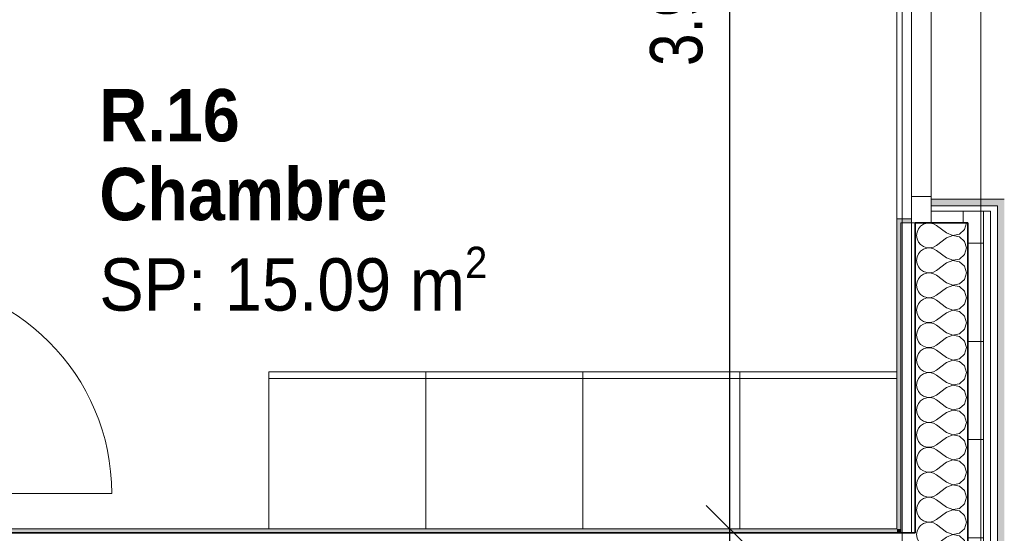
# Model space of a CAD drawing. Header units: centimetres. Extents: x -7.1 to 26.5, y -14.7 to 18.1.
# Tile 181 of 186: x 19.3 to 23, y 6.8 to 8.7. Entities that reach past the tile are written whole.
import ezdxf

# ---------------------------------------------------------------- set-up
doc = ezdxf.new("R2010")
doc.units = ezdxf.units.CM
doc.header["$LTSCALE"] = 10
doc.header["$PDMODE"] = 65
doc.linetypes.add('AUSGEZOGEN', pattern=[0])
for name, color, linetype in [('XR$1$010 Fenêtres', 7, 'Continuous'), ('XR$1$010 Murs extérieurs', 7, 'Continuous'), ('XR$1$010 Murs extérieurs – Lignes de séparation des couches', 7, 'Continuous'), ('XR$1$010 Portes', 7, 'Continuous'), ('XR$1$015 Murs intérieurs', 7, 'Continuous'), ('XR$1$015 Murs intérieurs – Lignes de séparation des couches', 7, 'Continuous'), ('XR$1$030 Chapes', 7, 'Continuous'), ('XR$1$065 Mobilier installé', 7, 'Continuous'), ('XR$1$080 Définition des locaux – Contour', 7, 'Continuous'), ('XR$2$080 Définition des locaux – Texte', 7, 'Continuous'), ('XR$2$105 Cotations100', 7, 'Continuous'), ('XR$3$010 Murs extérieurs – Hachures des composants', 7, 'Continuous'), ('XR$3$015 Murs intérieurs – Hachures des composants', 7, 'Continuous'), ('XR$3$035 Dalles', 7, 'Continuous')]:
    doc.layers.add(name, color=color, linetype=linetype)
doc.styles.add('ARIAL', font='arial.ttf')
doc.dimstyles.new('DIMSTYLE_3', dxfattribs={"dimtxt": 0.2, "dimasz": 0.3, "dimexe": 0, "dimexo": 0, "dimgap": 0.1, "dimtad": 2, "dimrnd": 0.005, "dimzin": 4, "dimdsep": 46, "dimtxsty": 'ARIAL', "dimblk1": 'ALL_ML_STRICH', "dimblk2": 'ALL_ML_STRICH', "dimsah": 1, "dimcen": 0, "dimclrd": 7, "dimclre": 7, "dimclrt": 7, "dimadec": 0, "dimazin": 0, "dimtfac": 1, "dimtdec": 0, "dimtix": 1, "dimtmove": 2, "dimatfit": 3, "dimfxl": 0, "dimtzin": 0, "dimlwd": 0, "dimlwe": 18, "dimarcsym": 0})
doc.dimstyles.new('DIMSTYLE_7', dxfattribs={"dimtxt": 0.2, "dimasz": 0.3, "dimexe": 0, "dimexo": 0, "dimgap": 0.1, "dimtad": 2, "dimdec": 1, "dimlfac": 100, "dimrnd": 0.5, "dimzin": 4, "dimdsep": 46, "dimtxsty": 'ARIAL', "dimblk1": 'ALL_ML_STRICH', "dimblk2": 'ALL_ML_STRICH', "dimsah": 1, "dimcen": 0, "dimclrd": 7, "dimclre": 7, "dimclrt": 7, "dimadec": 0, "dimazin": 0, "dimtfac": 1, "dimtdec": 0, "dimtix": 1, "dimtmove": 2, "dimatfit": 3, "dimfxl": 0, "dimtvp": 1.2, "dimtzin": 0, "dimlwd": 0, "dimlwe": 18, "dimarcsym": 0})
pattern_1 = [(0, (1500, 1500), (750, 750), [750, -750]), (90, (1500, 1500), (-750, 750), [750, -750])]
pattern_2 = [(0, (0.375, 0.375), (0.1875, 0.1875), [0.1875, -0.1875]), (90, (0.375, 0.375), (-0.1875, 0.1875), [0.1875, -0.1875])]

# ---------------------------------------------------------------- blocks, each defined once
blk = doc.blocks.new('ALL_ML_STRICH')
at = {"color": 0, "linetype": 'ByBlock', "lineweight": -2}
for p, q in [((0, -0.5), (0, 0.5)), ((-0.3, -0.3), (0.3, 0.3)), ((-1, 0), (0.5, 0))]:
    blk.add_line(p, q, dxfattribs=at)
blk = doc.blocks.new('*D217')
at = {"layer": 'DEFPOINTS', "color": 7, "linetype": 'AUSGEZOGEN', "lineweight": 18, "transparency": 16777216}
for p in [(22.048, 6.7835), (21.983, 6.6135), (22.0127, 6.6135)]:
    blk.add_point(p, dxfattribs=at)
at = {"layer": 'XR$2$105 Cotations100', "color": 7, "linetype": 'AUSGEZOGEN', "lineweight": -2, "transparency": 16777216}
for p, q in [((21.983, 6.7835), (21.983, 6.7835)), ((21.983, 6.6135), (21.983, 6.7835)), ((21.983, 6.6135), (21.983, 6.6135))]:
    blk.add_line(p, q, dxfattribs=at)
at = {"layer": 'XR$2$105 Cotations100', "color": 7, "linetype": 'AUSGEZOGEN', "lineweight": 18, "transparency": 16777216, "xscale": 0.3, "yscale": 0.3, "zscale": 0.3}
for p, rotation in [((21.983, 6.7835), 90), ((21.983, 6.6135), 270)]:
    blk.add_blockref('ALL_ML_STRICH', p, dxfattribs=dict(at, rotation=rotation))
at = {"layer": 'XR$2$105 Cotations100', "color": 7, "linetype": 'AUSGEZOGEN', "lineweight": 18, "transparency": 16777216, "insert": (21.783, 6.397), "char_height": 0.2, "width": 0.64, "attachment_point": 5, "rotation": 90, "style": 'ARIAL'}
blk.add_mtext('\\W0.80;\\A1;{\\A1;{17\\H0.132000;\\S^ ;}}', dxfattribs=at)
blk = doc.blocks.new('*D218')
at = {"layer": 'DEFPOINTS', "color": 7, "linetype": 'AUSGEZOGEN', "lineweight": 18, "transparency": 16777216}
for p in [(22.1318, 10.7335), (21.983, 6.7835), (22.048, 6.7835)]:
    blk.add_point(p, dxfattribs=at)
at = {"layer": 'XR$2$105 Cotations100', "color": 7, "linetype": 'AUSGEZOGEN', "lineweight": -2, "transparency": 16777216}
for p, q in [((21.983, 10.7335), (21.983, 10.7335)), ((21.983, 6.7835), (21.983, 10.7335)), ((21.983, 6.7835), (21.983, 6.7835))]:
    blk.add_line(p, q, dxfattribs=at)
at = {"layer": 'XR$2$105 Cotations100', "color": 7, "linetype": 'AUSGEZOGEN', "lineweight": 18, "transparency": 16777216, "xscale": 0.3, "yscale": 0.3, "zscale": 0.3}
for p, rotation in [((21.983, 10.7335), 90), ((21.983, 6.7835), 270)]:
    blk.add_blockref('ALL_ML_STRICH', p, dxfattribs=dict(at, rotation=rotation))
at = {"layer": 'XR$2$105 Cotations100', "color": 7, "linetype": 'AUSGEZOGEN', "lineweight": 18, "transparency": 16777216, "insert": (21.7795, 8.7695), "char_height": 0.2, "width": 0.64, "attachment_point": 5, "rotation": 90, "style": 'ARIAL'}
blk.add_mtext('\\W0.80;\\A1;{\\A1;{3.95\\H0.132000;\\S^ ;}}', dxfattribs=at)
blk = doc.blocks.new('COMPLEXOBJECT_54')
at = {"layer": 'XR$3$035 Dalles', "color": 8, "linetype": 'AUSGEZOGEN', "lineweight": 25, "transparency": 33554687}
for p, q in [((25.1774, 6.8098), (25.5318, 6.4554)), ((24.5318, 6.0734), (22.9419, 6.0734))]:
    blk.add_line(p, q, dxfattribs=at)
blk.add_lwpolyline([(22.9419, 6.0734), (22.9423, 6.5749), (24.532, 6.5734)], dxfattribs=at)
for radius, start, end in [(1, 270.0121, 310.2124), (1.5, 270, 311.8103)]:
    blk.add_arc((24.5318, 7.5734), radius, start, end, dxfattribs=at)
blk = doc.blocks.new('COMPLEXOBJECT_65')
at = {"layer": 'XR$3$010 Murs extérieurs – Hachures des composants', "color": 8, "linetype": 'AUSGEZOGEN', "lineweight": 13, "transparency": 33554687}
for p, q in [((22.6974, 6.7685), (22.6965, 6.7619)), ((22.6965, 6.7619), (22.6983, 6.7489)), ((22.6983, 6.7489), (22.7036, 6.7369)), ((22.7036, 6.7369), (22.712, 6.7268)), ((22.8108, 6.7524), (22.7727, 6.7238)), ((22.8351, 6.7617), (22.8108, 6.7524)), ((22.8184, 6.7685), (22.8351, 6.7621)), ((22.8351, 6.7621), (22.8607, 6.7669)), ((22.8607, 6.7569), (22.8351, 6.7617)), ((22.8607, 6.7669), (22.8624, 6.7685)), ((22.8799, 6.7393), (22.8607, 6.7569)), ((22.887, 6.7143), (22.8799, 6.7393)), ((22.712, 6.7018), (22.7036, 6.6917)), ((22.712, 6.7268), (22.7229, 6.7193)), ((22.7229, 6.7093), (22.712, 6.7018)), ((22.7229, 6.7193), (22.7353, 6.7151)), ((22.7353, 6.7135), (22.7229, 6.7093)), ((22.7353, 6.7151), (22.7484, 6.7145)), ((22.7484, 6.7141), (22.7353, 6.7135)), ((22.7484, 6.7145), (22.7612, 6.7175)), ((22.7612, 6.7111), (22.7484, 6.7141)), ((22.7612, 6.7175), (22.7727, 6.7238)), ((22.7727, 6.7048), (22.7612, 6.7111)), ((22.8108, 6.6762), (22.7727, 6.7048)), ((22.8799, 6.6893), (22.887, 6.7143)), ((22.6983, 6.6797), (22.6965, 6.6667)), ((22.6965, 6.6667), (22.6983, 6.6537)), ((22.7036, 6.6917), (22.6983, 6.6797)), ((22.8108, 6.6762), (22.8351, 6.6669)), ((22.8351, 6.6665), (22.8108, 6.6571)), ((22.8351, 6.6669), (22.8607, 6.6717)), ((22.8607, 6.6616), (22.8351, 6.6665)), ((22.8607, 6.6717), (22.8799, 6.6893)), ((22.8799, 6.6441), (22.8607, 6.6616)), ((22.6983, 6.6537), (22.7036, 6.6416)), ((22.7036, 6.6416), (22.712, 6.6315)), ((22.712, 6.6315), (22.7164, 6.6285)), ((22.7726, 6.6285), (22.7727, 6.6286)), ((22.8108, 6.6571), (22.7727, 6.6286)), ((22.8843, 6.6285), (22.8799, 6.6441))]:
    blk.add_line(p, q, dxfattribs=at)
blk = doc.blocks.new('COMPLEXOBJECT_66')
at = {"layer": 'XR$3$010 Murs extérieurs – Hachures des composants', "color": 8, "linetype": 'AUSGEZOGEN', "lineweight": 13, "transparency": 33554687}
for p, q in [((22.712, 7.9399), (22.7036, 7.9298)), ((22.7229, 7.9474), (22.712, 7.9399)), ((22.7353, 7.9516), (22.7229, 7.9474)), ((22.7344, 7.9535), (22.7353, 7.9532)), ((22.7353, 7.9532), (22.7484, 7.9526)), ((22.7484, 7.9522), (22.7353, 7.9516)), ((22.7484, 7.9526), (22.7524, 7.9535)), ((22.7612, 7.9492), (22.7484, 7.9522)), ((22.7727, 7.9429), (22.7612, 7.9492)), ((22.8108, 7.9143), (22.7727, 7.9429)), ((22.8799, 7.9273), (22.887, 7.9524)), ((22.887, 7.9524), (22.8867, 7.9535)), ((22.6983, 7.9178), (22.6965, 7.9048)), ((22.6965, 7.9048), (22.6983, 7.8917)), ((22.7036, 7.9298), (22.6983, 7.9178)), ((22.8108, 7.9143), (22.8351, 7.905)), ((22.8351, 7.9046), (22.8108, 7.8952)), ((22.8351, 7.905), (22.8607, 7.9098)), ((22.8607, 7.8997), (22.8351, 7.9046)), ((22.8607, 7.9098), (22.8799, 7.9273)), ((22.8799, 7.8822), (22.8607, 7.8997)), ((22.6983, 7.8917), (22.7036, 7.8797)), ((22.7036, 7.8797), (22.712, 7.8696)), ((22.712, 7.8696), (22.7229, 7.8622)), ((22.7229, 7.8622), (22.7353, 7.858)), ((22.7612, 7.8603), (22.7727, 7.8667)), ((22.8108, 7.8952), (22.7727, 7.8667)), ((22.887, 7.8571), (22.8799, 7.8822)), ((22.7036, 7.8346), (22.6983, 7.8225)), ((22.712, 7.8447), (22.7036, 7.8346)), ((22.7229, 7.8521), (22.712, 7.8447)), ((22.7353, 7.8563), (22.7229, 7.8521)), ((22.7353, 7.858), (22.7484, 7.8573)), ((22.7484, 7.857), (22.7353, 7.8563)), ((22.7484, 7.8573), (22.7612, 7.8603)), ((22.7612, 7.854), (22.7484, 7.857)), ((22.7727, 7.8476), (22.7612, 7.854)), ((22.8108, 7.819), (22.7727, 7.8476)), ((22.8607, 7.8146), (22.8799, 7.8321)), ((22.8799, 7.8321), (22.887, 7.8571)), ((22.6983, 7.8225), (22.6965, 7.8095)), ((22.6965, 7.8095), (22.6983, 7.7965)), ((22.6983, 7.7965), (22.7036, 7.7845)), ((22.8108, 7.8), (22.7727, 7.7714)), ((22.8108, 7.819), (22.8351, 7.8097)), ((22.8351, 7.8093), (22.8108, 7.8)), ((22.8351, 7.8097), (22.8607, 7.8146)), ((22.8607, 7.8045), (22.8351, 7.8093)), ((22.8799, 7.7869), (22.8607, 7.8045)), ((22.887, 7.7619), (22.8799, 7.7869)), ((22.7036, 7.7845), (22.712, 7.7744)), ((22.712, 7.7494), (22.7036, 7.7393)), ((22.712, 7.7744), (22.7229, 7.7669)), ((22.7229, 7.7569), (22.712, 7.7494)), ((22.7229, 7.7669), (22.7353, 7.7627)), ((22.7353, 7.7611), (22.7229, 7.7569)), ((22.7353, 7.7627), (22.7484, 7.7621)), ((22.7484, 7.7617), (22.7353, 7.7611)), ((22.7484, 7.7621), (22.7612, 7.7651)), ((22.7612, 7.7587), (22.7484, 7.7617)), ((22.7612, 7.7651), (22.7727, 7.7714)), ((22.7727, 7.7524), (22.7612, 7.7587)), ((22.8108, 7.7238), (22.7727, 7.7524)), ((22.8799, 7.7369), (22.887, 7.7619)), ((22.6983, 7.7273), (22.6965, 7.7143)), ((22.6965, 7.7143), (22.6983, 7.7013)), ((22.7036, 7.7393), (22.6983, 7.7273)), ((22.8108, 7.7238), (22.8351, 7.7145)), ((22.8351, 7.7141), (22.8108, 7.7048)), ((22.8351, 7.7145), (22.8607, 7.7193)), ((22.8607, 7.7093), (22.8351, 7.7141)), ((22.8607, 7.7193), (22.8799, 7.7369)), ((22.6983, 7.7013), (22.7036, 7.6893)), ((22.7036, 7.6893), (22.712, 7.6791)), ((22.712, 7.6791), (22.7229, 7.6717)), ((22.7612, 7.6698), (22.7727, 7.6762)), ((22.8108, 7.7048), (22.7727, 7.6762)), ((22.8799, 7.6917), (22.8607, 7.7093)), ((22.887, 7.6667), (22.8799, 7.6917)), ((22.7036, 7.6441), (22.6983, 7.6321)), ((22.712, 7.6542), (22.7036, 7.6441)), ((22.7229, 7.6616), (22.712, 7.6542)), ((22.7229, 7.6717), (22.7353, 7.6675)), ((22.7353, 7.6658), (22.7229, 7.6616)), ((22.7353, 7.6675), (22.7484, 7.6669)), ((22.7484, 7.6665), (22.7353, 7.6658)), ((22.7484, 7.6669), (22.7612, 7.6698)), ((22.7612, 7.6635), (22.7484, 7.6665)), ((22.7727, 7.6571), (22.7612, 7.6635)), ((22.8108, 7.6286), (22.7727, 7.6571)), ((22.8607, 7.6241), (22.8799, 7.6416)), ((22.8799, 7.6416), (22.887, 7.6667)), ((22.6983, 7.6321), (22.6965, 7.619)), ((22.6965, 7.619), (22.6983, 7.606)), ((22.6983, 7.606), (22.7036, 7.594)), ((22.8108, 7.6095), (22.7727, 7.581)), ((22.8108, 7.6286), (22.8351, 7.6192)), ((22.8351, 7.6189), (22.8108, 7.6095)), ((22.8351, 7.6192), (22.8607, 7.6241)), ((22.8607, 7.614), (22.8351, 7.6189)), ((22.8799, 7.5965), (22.8607, 7.614)), ((22.7036, 7.594), (22.712, 7.5839)), ((22.712, 7.5839), (22.7229, 7.5765)), ((22.7229, 7.5664), (22.712, 7.559)), ((22.7229, 7.5765), (22.7353, 7.5723)), ((22.7353, 7.5706), (22.7229, 7.5664)), ((22.7353, 7.5723), (22.7484, 7.5716)), ((22.7484, 7.5712), (22.7353, 7.5706)), ((22.7484, 7.5716), (22.7612, 7.5746)), ((22.7612, 7.5683), (22.7484, 7.5712)), ((22.7612, 7.5746), (22.7727, 7.581)), ((22.7727, 7.5619), (22.7612, 7.5683)), ((22.8108, 7.5333), (22.7727, 7.5619)), ((22.887, 7.5714), (22.8799, 7.5965)), ((22.8799, 7.5464), (22.887, 7.5714)), ((22.6983, 7.5368), (22.6965, 7.5238)), ((22.6965, 7.5238), (22.6983, 7.5108)), ((22.7036, 7.5488), (22.6983, 7.5368)), ((22.712, 7.559), (22.7036, 7.5488)), ((22.8108, 7.5333), (22.8351, 7.524)), ((22.8351, 7.5236), (22.8108, 7.5143)), ((22.8351, 7.524), (22.8607, 7.5288)), ((22.8607, 7.5188), (22.8351, 7.5236)), ((22.8607, 7.5288), (22.8799, 7.5464)), ((22.6983, 7.5108), (22.7036, 7.4988)), ((22.7036, 7.4988), (22.712, 7.4887)), ((22.712, 7.4887), (22.7229, 7.4812)), ((22.8108, 7.5143), (22.7727, 7.4857)), ((22.8799, 7.5012), (22.8607, 7.5188)), ((22.887, 7.4762), (22.8799, 7.5012)), ((22.7036, 7.4536), (22.6983, 7.4416)), ((22.712, 7.4637), (22.7036, 7.4536)), ((22.7229, 7.4712), (22.712, 7.4637)), ((22.7229, 7.4812), (22.7353, 7.477)), ((22.7353, 7.4754), (22.7229, 7.4712)), ((22.7353, 7.477), (22.7484, 7.4764)), ((22.7484, 7.476), (22.7353, 7.4754)), ((22.7484, 7.4764), (22.7612, 7.4794)), ((22.7612, 7.473), (22.7484, 7.476)), ((22.7612, 7.4794), (22.7727, 7.4857)), ((22.7727, 7.4667), (22.7612, 7.473)), ((22.8108, 7.4381), (22.7727, 7.4667)), ((22.8607, 7.4336), (22.8799, 7.4512)), ((22.8799, 7.4512), (22.887, 7.4762)), ((22.6983, 7.4416), (22.6965, 7.4286)), ((22.6965, 7.4286), (22.6983, 7.4156)), ((22.6983, 7.4156), (22.7036, 7.4035)), ((22.8108, 7.419), (22.7727, 7.3905)), ((22.8108, 7.4381), (22.8351, 7.4288)), ((22.8351, 7.4284), (22.8108, 7.419)), ((22.8351, 7.4288), (22.8607, 7.4336)), ((22.8607, 7.4235), (22.8351, 7.4284)), ((22.8799, 7.406), (22.8607, 7.4235)), ((22.7036, 7.4035), (22.712, 7.3934)), ((22.712, 7.3934), (22.7229, 7.386)), ((22.7229, 7.3759), (22.712, 7.3685)), ((22.7229, 7.386), (22.7353, 7.3818)), ((22.7353, 7.3801), (22.7229, 7.3759)), ((22.7353, 7.3818), (22.7484, 7.3811)), ((22.7484, 7.3808), (22.7353, 7.3801)), ((22.7484, 7.3811), (22.7612, 7.3841)), ((22.7612, 7.3778), (22.7484, 7.3808)), ((22.7612, 7.3841), (22.7727, 7.3905)), ((22.7727, 7.3714), (22.7612, 7.3778)), ((22.887, 7.381), (22.8799, 7.406)), ((22.8799, 7.3559), (22.887, 7.381)), ((22.6983, 7.3463), (22.6965, 7.3333)), ((22.7036, 7.3584), (22.6983, 7.3463)), ((22.712, 7.3685), (22.7036, 7.3584)), ((22.8108, 7.3429), (22.7727, 7.3714)), ((22.8108, 7.3429), (22.8351, 7.3335)), ((22.8351, 7.3335), (22.8607, 7.3384)), ((22.8607, 7.3384), (22.8799, 7.3559)), ((22.6965, 7.3333), (22.6983, 7.3203)), ((22.6983, 7.3203), (22.7036, 7.3083)), ((22.7036, 7.3083), (22.712, 7.2982)), ((22.712, 7.2982), (22.7229, 7.2907)), ((22.8108, 7.3238), (22.7727, 7.2952)), ((22.8351, 7.3331), (22.8108, 7.3238)), ((22.8607, 7.3283), (22.8351, 7.3331)), ((22.8799, 7.3107), (22.8607, 7.3283)), ((22.887, 7.2857), (22.8799, 7.3107)), ((22.7036, 7.2631), (22.6983, 7.2511)), ((22.712, 7.2732), (22.7036, 7.2631)), ((22.7229, 7.2807), (22.712, 7.2732)), ((22.7229, 7.2907), (22.7353, 7.2865)), ((22.7353, 7.2849), (22.7229, 7.2807)), ((22.7353, 7.2865), (22.7484, 7.2859)), ((22.7484, 7.2855), (22.7353, 7.2849)), ((22.7484, 7.2859), (22.7612, 7.2889)), ((22.7612, 7.2825), (22.7484, 7.2855)), ((22.7612, 7.2889), (22.7727, 7.2952)), ((22.7727, 7.2762), (22.7612, 7.2825)), ((22.8108, 7.2476), (22.7727, 7.2762)), ((22.8607, 7.2431), (22.8799, 7.2607)), ((22.8799, 7.2607), (22.887, 7.2857)), ((22.6983, 7.2511), (22.6965, 7.2381)), ((22.6965, 7.2381), (22.6983, 7.2251)), ((22.6983, 7.2251), (22.7036, 7.2131)), ((22.8108, 7.2286), (22.7727, 7.2)), ((22.8108, 7.2476), (22.8351, 7.2383)), ((22.8351, 7.2379), (22.8108, 7.2286)), ((22.8351, 7.2383), (22.8607, 7.2431)), ((22.8607, 7.2331), (22.8351, 7.2379)), ((22.8799, 7.2155), (22.8607, 7.2331)), ((22.7036, 7.2131), (22.712, 7.2029)), ((22.712, 7.2029), (22.7229, 7.1955)), ((22.7229, 7.1854), (22.712, 7.178)), ((22.7229, 7.1955), (22.7353, 7.1913)), ((22.7353, 7.1896), (22.7229, 7.1854)), ((22.7353, 7.1913), (22.7484, 7.1907)), ((22.7484, 7.1903), (22.7353, 7.1896)), ((22.7484, 7.1907), (22.7612, 7.1936)), ((22.7612, 7.1873), (22.7484, 7.1903)), ((22.7612, 7.1936), (22.7727, 7.2)), ((22.7727, 7.181), (22.7612, 7.1873)), ((22.887, 7.1905), (22.8799, 7.2155)), ((22.8799, 7.1654), (22.887, 7.1905)), ((22.6983, 7.1559), (22.6965, 7.1429)), ((22.7036, 7.1679), (22.6983, 7.1559)), ((22.712, 7.178), (22.7036, 7.1679)), ((22.8108, 7.1524), (22.7727, 7.181)), ((22.8108, 7.1524), (22.8351, 7.143)), ((22.8351, 7.143), (22.8607, 7.1479)), ((22.8607, 7.1479), (22.8799, 7.1654)), ((22.6965, 7.1429), (22.6983, 7.1298)), ((22.6983, 7.1298), (22.7036, 7.1178)), ((22.7036, 7.1178), (22.712, 7.1077)), ((22.8108, 7.1333), (22.7727, 7.1048)), ((22.8351, 7.1427), (22.8108, 7.1333)), ((22.8607, 7.1378), (22.8351, 7.1427)), ((22.8799, 7.1203), (22.8607, 7.1378)), ((22.887, 7.0952), (22.8799, 7.1203)), ((22.7036, 7.0727), (22.6983, 7.0606)), ((22.712, 7.0828), (22.7036, 7.0727)), ((22.712, 7.1077), (22.7229, 7.1003)), ((22.7229, 7.0902), (22.712, 7.0828)), ((22.7229, 7.1003), (22.7353, 7.0961)), ((22.7353, 7.0944), (22.7229, 7.0902)), ((22.7353, 7.0961), (22.7484, 7.0954)), ((22.7484, 7.095), (22.7353, 7.0944)), ((22.7484, 7.0954), (22.7612, 7.0984)), ((22.7612, 7.0921), (22.7484, 7.095)), ((22.7612, 7.0984), (22.7727, 7.1048)), ((22.7727, 7.0857), (22.7612, 7.0921)), ((22.8108, 7.0571), (22.7727, 7.0857)), ((22.8799, 7.0702), (22.887, 7.0952)), ((22.6983, 7.0606), (22.6965, 7.0476)), ((22.6965, 7.0476), (22.6983, 7.0346)), ((22.6983, 7.0346), (22.7036, 7.0226)), ((22.8108, 7.0381), (22.7727, 7.0095)), ((22.8108, 7.0571), (22.8351, 7.0478)), ((22.8351, 7.0474), (22.8108, 7.0381)), ((22.8351, 7.0478), (22.8607, 7.0526)), ((22.8607, 7.0426), (22.8351, 7.0474)), ((22.8607, 7.0526), (22.8799, 7.0702)), ((22.8799, 7.025), (22.8607, 7.0426)), ((22.7036, 7.0226), (22.712, 7.0125)), ((22.712, 7.0125), (22.7229, 7.005)), ((22.7229, 7.005), (22.7353, 7.0008)), ((22.7353, 6.9992), (22.7229, 6.995)), ((22.7353, 7.0008), (22.7484, 7.0002)), ((22.7484, 6.9998), (22.7353, 6.9992)), ((22.7484, 7.0002), (22.7612, 7.0032)), ((22.7612, 6.9968), (22.7484, 6.9998)), ((22.7612, 7.0032), (22.7727, 7.0095)), ((22.7727, 6.9905), (22.7612, 6.9968)), ((22.887, 7), (22.8799, 7.025)), ((22.8799, 6.975), (22.887, 7)), ((22.6983, 6.9654), (22.6965, 6.9524)), ((22.7036, 6.9774), (22.6983, 6.9654)), ((22.712, 6.9875), (22.7036, 6.9774)), ((22.7229, 6.995), (22.712, 6.9875)), ((22.8108, 6.9619), (22.7727, 6.9905)), ((22.8108, 6.9619), (22.8351, 6.9526)), ((22.8607, 6.9574), (22.8799, 6.975)), ((22.6965, 6.9524), (22.6983, 6.9394)), ((22.6983, 6.9394), (22.7036, 6.9273)), ((22.7036, 6.9273), (22.712, 6.9172)), ((22.8108, 6.9429), (22.7727, 6.9143)), ((22.8351, 6.9522), (22.8108, 6.9429)), ((22.8351, 6.9526), (22.8607, 6.9574)), ((22.8607, 6.9474), (22.8351, 6.9522)), ((22.8799, 6.9298), (22.8607, 6.9474)), ((22.887, 6.9048), (22.8799, 6.9298)), ((22.712, 6.8923), (22.7036, 6.8822)), ((22.712, 6.9172), (22.7229, 6.9098)), ((22.7229, 6.8997), (22.712, 6.8923)), ((22.7229, 6.9098), (22.7353, 6.9056)), ((22.7353, 6.9039), (22.7229, 6.8997)), ((22.7353, 6.9056), (22.7484, 6.905)), ((22.7484, 6.9046), (22.7353, 6.9039)), ((22.7484, 6.905), (22.7612, 6.9079)), ((22.7612, 6.9016), (22.7484, 6.9046)), ((22.7612, 6.9079), (22.7727, 6.9143)), ((22.7727, 6.8952), (22.7612, 6.9016)), ((22.8108, 6.8667), (22.7727, 6.8952)), ((22.8799, 6.8797), (22.887, 6.9048)), ((22.6983, 6.8702), (22.6965, 6.8571)), ((22.6965, 6.8571), (22.6983, 6.8441)), ((22.7036, 6.8822), (22.6983, 6.8702)), ((22.8108, 6.8476), (22.7727, 6.819)), ((22.8108, 6.8667), (22.8351, 6.8573)), ((22.8351, 6.857), (22.8108, 6.8476)), ((22.8351, 6.8573), (22.8607, 6.8622)), ((22.8607, 6.8521), (22.8351, 6.857)), ((22.8607, 6.8622), (22.8799, 6.8797)), ((22.8799, 6.8346), (22.8607, 6.8521)), ((22.6983, 6.8441), (22.7036, 6.8321)), ((22.7036, 6.8321), (22.712, 6.822)), ((22.712, 6.822), (22.7229, 6.8146)), ((22.7229, 6.8146), (22.7353, 6.8104)), ((22.7353, 6.8087), (22.7229, 6.8045)), ((22.7353, 6.8104), (22.7484, 6.8097)), ((22.7484, 6.8093), (22.7353, 6.8087)), ((22.7484, 6.8097), (22.7612, 6.8127)), ((22.7612, 6.8064), (22.7484, 6.8093)), ((22.7612, 6.8127), (22.7727, 6.819)), ((22.887, 6.8095), (22.8799, 6.8346)), ((22.8799, 6.7845), (22.887, 6.8095)), ((22.6983, 6.7749), (22.6974, 6.7685)), ((22.7036, 6.7869), (22.6983, 6.7749)), ((22.712, 6.7971), (22.7036, 6.7869)), ((22.7229, 6.8045), (22.712, 6.7971)), ((22.7727, 6.8), (22.7612, 6.8064)), ((22.8108, 6.7714), (22.7727, 6.8)), ((22.8108, 6.7714), (22.8184, 6.7685)), ((22.8624, 6.7685), (22.8799, 6.7845))]:
    blk.add_line(p, q, dxfattribs=at)

msp = doc.modelspace()

# ---------------------------------------------------------------- hatches: boundary and pattern name
at = {"layer": 'XR$3$010 Murs extérieurs – Hachures des composants', "linetype": 'AUSGEZOGEN', "lineweight": 13, "true_color": 0xa79e8b, "transparency": 33554687}
for points in [[(23.0318, 8.0175), (23.0318, 8.0435), (22.7518, 8.0435), (22.7518, 8.0175)], [(23.0318, 8.0175), (23.0058, 8.0175), (23.0058, 5.7595), (23.0318, 5.7595)]]:
    msp.add_hatch(color=253, dxfattribs=at).paths.add_polyline_path(points)
at = {"layer": 'XR$3$010 Murs extérieurs – Hachures des composants', "linetype": 'AUSGEZOGEN', "lineweight": 13, "transparency": 33554687}
h = msp.add_hatch(dxfattribs=at)
h.set_pattern_fill('MUSTER', color=8, scale=750, style=0, pattern_type=2)
h.set_pattern_definition(pattern_1)
h.paths.add_polyline_path([(23.0058, 7.9975), (23.0058, 8.0175), (22.7518, 8.0175), (22.7518, 7.9975)], flags=0)
h = msp.add_hatch(dxfattribs=at)
h.set_pattern_fill('MUSTER', color=42, scale=0.1875, style=0, pattern_type=2)
h.set_pattern_definition(pattern_2)
h.paths.add_polyline_path([(22.9518, 7.9535), (22.9518, 7.9975), (22.7518, 7.9975), (22.7518, 7.9535)], flags=0)
h = msp.add_hatch(dxfattribs=at)
h.set_pattern_fill('MUSTER', color=8, scale=750, style=0, pattern_type=2)
h.set_pattern_definition(pattern_1)
h.paths.add_polyline_path([(23.0058, 7.9975), (22.9788, 7.9975), (22.9788, 5.7795), (23.0058, 5.7795)], flags=0)
at = {"layer": 'XR$3$010 Murs extérieurs – Hachures des composants', "linetype": 'AUSGEZOGEN', "lineweight": 13, "true_color": 0x202020, "transparency": 33554687}
for points in [[(22.6218, 7.9685), (22.6218, 7.9535), (22.6768, 7.9535), (22.6768, 7.9685)], [(22.6218, 6.7835), (22.6368, 6.7835), (22.6368, 7.9535), (22.6218, 7.9535)], [(22.6218, 6.7835), (22.6218, 6.7685), (22.6368, 6.7685), (22.6368, 6.7835)]]:
    msp.add_hatch(color=250, dxfattribs=at).paths.add_polyline_path(points)
at = {"layer": 'XR$3$010 Murs extérieurs – Hachures des composants', "linetype": 'AUSGEZOGEN', "lineweight": 13, "transparency": 33554687}
h = msp.add_hatch(dxfattribs=at)
h.set_pattern_fill('MUSTER', color=8, scale=750, style=0, pattern_type=2)
h.set_pattern_definition(pattern_1)
h.paths.add_polyline_path([(22.6768, 6.7685), (22.6918, 6.7685), (22.6918, 7.9535), (22.6768, 7.9535)], flags=0)
h = msp.add_hatch(dxfattribs=at)
h.set_pattern_fill('MUSTER', color=42, scale=0.1875, style=0, pattern_type=2)
h.set_pattern_definition(pattern_2)
h.paths.add_polyline_path([(22.9518, 7.9535), (22.8918, 7.9535), (22.8918, 5.8235), (22.9518, 5.8235)], flags=0)
at = {"layer": 'XR$3$015 Murs intérieurs – Hachures des composants', "linetype": 'AUSGEZOGEN', "lineweight": 13, "true_color": 0x202020, "transparency": 33554687}
msp.add_hatch(color=250, dxfattribs=at).paths.add_polyline_path([(22.6218, 6.7835), (18.8018, 6.7835), (18.8018, 6.7685), (22.6218, 6.7685)])

# ---------------------------------------------------------------- linework, layer by layer
at = {"layer": 'XR$1$010 Fenêtres', "color": 7, "linetype": 'AUSGEZOGEN', "lineweight": 13, "transparency": 33554687}
for p, q in [((22.6218, 10.1185), (22.6218, 7.9685)), ((22.6768, 9.2735), (22.6768, 8.0535)), ((22.7518, 8.0535), (22.7518, 9.2735)), ((22.7518, 8.0535), (22.6768, 8.0535)), ((22.6768, 8.0535), (22.6768, 7.9535)), ((22.7518, 7.9535), (22.7518, 8.0535)), ((22.7518, 8.0175), (22.7518, 8.0435)), ((22.7518, 8.0175), (22.7518, 8.0435)), ((22.8918, 8.0435), (22.7518, 8.0435)), ((22.7518, 7.9975), (22.7518, 8.0175)), ((22.7518, 7.9975), (22.7518, 8.0175)), ((22.9518, 8.0435), (22.8918, 8.0435)), ((22.9788, 8.0435), (22.9518, 8.0435)), ((23.0058, 8.0435), (22.9788, 8.0435)), ((23.0318, 8.0435), (23.0058, 8.0435)), ((22.7518, 7.9535), (22.7518, 7.9975)), ((22.7518, 7.9535), (22.7518, 7.9975)), ((22.6218, 7.9535), (22.6218, 7.9685)), ((22.6768, 7.9685), (22.6218, 7.9685)), ((22.6918, 7.9535), (22.6768, 7.9535)), ((22.6918, 7.9535), (22.6768, 7.9535)), ((22.7518, 7.9535), (22.6918, 7.9535)), ((22.7518, 7.9535), (22.6918, 7.9535))]:
    msp.add_line(p, q, dxfattribs=at)
at = {"layer": 'XR$1$010 Murs extérieurs', "color": 7, "linetype": 'AUSGEZOGEN', "lineweight": 18, "transparency": 33554687}
for p, q in [((22.8918, 8.0435), (22.7518, 8.0435)), ((22.7518, 8.0175), (22.7518, 8.0435)), ((22.7518, 7.9975), (22.7518, 8.0175)), ((22.9518, 8.0435), (22.8918, 8.0435)), ((22.9788, 8.0435), (22.9518, 8.0435)), ((23.0058, 8.0435), (22.9788, 8.0435)), ((23.0318, 8.0435), (23.0058, 8.0435)), ((22.7518, 7.9535), (22.7518, 7.9975)), ((22.6768, 7.9685), (22.6218, 7.9685)), ((22.6218, 7.9535), (22.6218, 7.9685)), ((22.6218, 7.9535), (22.6218, 6.7835)), ((22.6918, 7.9535), (22.6768, 7.9535))]:
    msp.add_line(p, q, dxfattribs=at)
at = {"layer": 'XR$1$010 Murs extérieurs', "color": 7, "linetype": 'AUSGEZOGEN', "lineweight": 35, "transparency": 33554687}
msp.add_line((22.7518, 7.9535), (22.6918, 7.9535), dxfattribs=at)
at = {"layer": 'XR$1$010 Murs extérieurs – Lignes de séparation des couches', "color": 7, "linetype": 'AUSGEZOGEN', "lineweight": 18, "transparency": 33554687}
for p, q in [((22.7518, 8.0175), (23.0058, 8.0175)), ((23.0058, 8.0175), (22.7518, 8.0175)), ((23.0058, 7.9975), (23.0058, 8.0175)), ((22.7518, 7.9975), (22.9518, 7.9975)), ((22.9788, 7.9975), (22.7518, 7.9975)), ((22.9518, 7.9535), (22.9518, 7.9975)), ((22.9788, 5.7795), (22.9788, 7.9975)), ((23.0058, 5.7795), (23.0058, 7.9975)), ((22.6368, 7.9535), (22.6368, 6.7685)), ((22.6368, 7.9535), (22.6768, 7.9535)), ((22.6768, 7.9535), (22.6768, 7.9685)), ((22.6768, 7.9535), (22.6768, 6.7685)), ((22.9518, 5.8235), (22.9518, 7.9535))]:
    msp.add_line(p, q, dxfattribs=at)
at = {"layer": 'XR$1$010 Murs extérieurs – Lignes de séparation des couches', "color": 7, "linetype": 'AUSGEZOGEN', "lineweight": 35, "transparency": 33554687}
for p, q in [((22.6918, 6.7685), (22.6918, 7.9535)), ((22.8918, 7.9535), (22.7518, 7.9535)), ((22.8918, 6.7685), (22.8918, 7.9535)), ((22.6368, 6.7685), (22.6218, 6.7685)), ((22.6368, 6.7685), (22.6218, 6.7685)), ((22.6768, 6.7685), (22.6368, 6.7685)), ((22.6768, 6.7685), (22.6368, 6.7685)), ((22.6918, 6.7685), (22.6768, 6.7685)), ((22.6918, 6.7685), (22.6768, 6.7685)), ((22.8918, 6.6285), (22.8918, 6.7685))]:
    msp.add_line(p, q, dxfattribs=at)
at = {"layer": 'XR$1$010 Portes', "color": 7, "linetype": 'AUSGEZOGEN', "lineweight": 13, "transparency": 33554687}
msp.add_line((18.8018, 6.9185), (19.6218, 6.9185), dxfattribs=at)
msp.add_arc((18.8018, 6.9185), 0.82, 0, 90, dxfattribs=at)
at = {"layer": 'XR$1$015 Murs intérieurs', "color": 7, "linetype": 'AUSGEZOGEN', "lineweight": 18, "transparency": 33554687}
msp.add_line((22.6218, 6.7835), (18.8018, 6.7835), dxfattribs=at)
at = {"layer": 'XR$1$015 Murs intérieurs – Lignes de séparation des couches', "color": 7, "linetype": 'AUSGEZOGEN', "lineweight": 35, "transparency": 33554687}
msp.add_line((22.6218, 6.7685), (18.8018, 6.7685), dxfattribs=at)
at = {"layer": 'XR$1$030 Chapes', "color": 254, "linetype": 'AUSGEZOGEN', "lineweight": 13, "transparency": 33554687}
msp.add_lwpolyline([(2.2618, -3.7865), (22.6418, -3.7865), (22.6418, 10.7535), (14.8918, 10.7535), (14.8918, 6.0735), (10.0118, 6.0735), (10.0118, 8.0099), (10.0118, 10.7535), (2.2618, 10.7535), (2.2618, -3.7865)], close=True, dxfattribs=at)
at = {"layer": 'XR$1$065 Mobilier installé', "color": 8, "linetype": 'AUSGEZOGEN', "lineweight": 13, "transparency": 33554687}
for p, q in [((20.2218, 7.3585), (20.8218, 7.3585)), ((20.8218, 7.3585), (21.4218, 7.3585)), ((21.4218, 7.3585), (22.0218, 7.3585)), ((22.0218, 7.3585), (22.6218, 7.3585))]:
    msp.add_line(p, q, dxfattribs=at)
for points in [[(20.2218, 7.3835), (20.8218, 7.3835), (20.8218, 6.7835), (20.2218, 6.7835), (20.2218, 7.3835)], [(20.8218, 7.3835), (21.4218, 7.3835), (21.4218, 6.7835), (20.8218, 6.7835), (20.8218, 7.3835)], [(21.4218, 7.3835), (22.0218, 7.3835), (22.0218, 6.7835), (21.4218, 6.7835), (21.4218, 7.3835)], [(22.0218, 7.3835), (22.6218, 7.3835), (22.6218, 6.7835), (22.0218, 6.7835), (22.0218, 7.3835)]]:
    msp.add_lwpolyline(points, close=True, dxfattribs=at)
at = {"layer": 'XR$1$080 Définition des locaux – Contour', "color": 8, "linetype": 'AUSGEZOGEN', "lineweight": 13, "transparency": 33554687}
msp.add_lwpolyline([(22.6215, 10.7335), (18.8018, 10.7335), (18.8018, 6.7835), (22.6215, 6.7835), (22.6215, 10.7335)], close=True, dxfattribs=at)
at = {"layer": 'XR$3$035 Dalles', "color": 7, "linetype": 'AUSGEZOGEN', "lineweight": 18, "transparency": 33554687}
msp.add_lwpolyline([(10.0118, 11.0035), (1.9918, 11.0535), (1.9918, -3.9165), (1.9918, -6.6565), (22.9418, -6.6565), (22.9418, 11.0535), (14.8918, 11.0535), (14.8918, 6.2735), (13.4518, 6.2735), (11.4518, 6.2735), (10.0118, 6.2735), (10.0118, 11.0035)], close=True, dxfattribs=at)

# ---------------------------------------------------------------- block references
at = {"layer": 'XR$3$010 Murs extérieurs – Hachures des composants', "color": 8, "linetype": 'AUSGEZOGEN', "lineweight": 13, "transparency": 33554687}
for name in ['COMPLEXOBJECT_66', 'COMPLEXOBJECT_65']:
    msp.add_blockref(name, (0, 0), dxfattribs=at)
at = {"layer": 'XR$3$035 Dalles', "color": 8, "linetype": 'AUSGEZOGEN', "lineweight": 25, "transparency": 33554687}
msp.add_blockref('COMPLEXOBJECT_54', (0, 0), dxfattribs=at)

# ---------------------------------------------------------------- texts
at = {"layer": 'XR$2$080 Définition des locaux – Texte', "color": 7, "linetype": 'AUSGEZOGEN', "transparency": 33554687, "insert": (19.5743, 8.4641), "char_height": 0.2, "width": 1.558162, "attachment_point": 1, "line_spacing_factor": 0.903614, "style": 'ARIAL'}
msp.add_mtext('\\A1;{\\fArial|b1|i0|c162|p34;\\W0.90909;R.16}\\P{\\fArial|b1|i0|c162|p34;\\W0.90909;Chambre \\P\\fArial|b0|i0|c162|p34;SP: 15.09 m\\H0.6x;\\S2^ ;}', dxfattribs=at)

# ---------------------------------------------------------------- dimensions: what is measured, and where the dimension line sits
at = {"layer": 'XR$2$105 Cotations100', "color": 7, "linetype": 'AUSGEZOGEN', "lineweight": 18, "transparency": 33554687}
for base, p1, p2, dimstyle, picture, middle in [((21.983, 10.7335), (21.983, 6.7835), (21.983, 10.7335), 'DIMSTYLE_3', '*D218', (21.7795, 8.7695)), ((21.983, 6.7835), (21.983, 6.6135), (21.983, 6.7835), 'DIMSTYLE_7', '*D217', (21.783, 6.397))]:
    dim = msp.add_linear_dim(base=base, p1=p1, p2=p2, angle=90, dimstyle=dimstyle, override={"dimpost": '<>', "dimclrd": 7, "dimclre": 7, "dimclrt": 7, "dimlwd": 0, "dimlwe": 18}, dxfattribs=at)
    dim.commit()
    dim.dimension.update_dxf_attribs({"geometry": picture, "text_midpoint": middle, "dimtype": 160})

doc.saveas('drawing.dxf')
